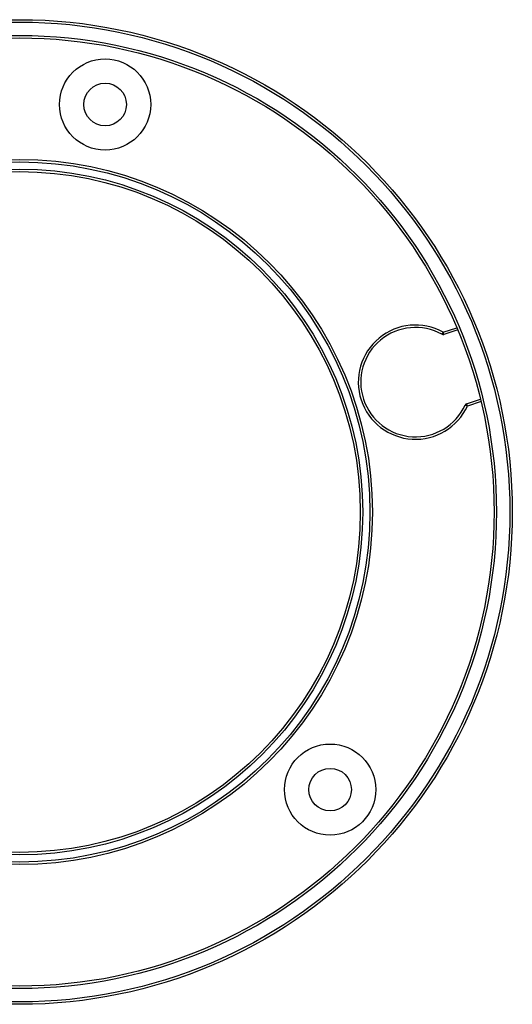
# Paper-space layout '_Oben' of a CAD drawing. Header units: millimetres. Extents: x -40.5 to 40.5, y -40.5 to 40.5.
# Tile 3 of 3: x 0 to 40.5, y -40.5 to 40.5. Entities that reach past the tile are written whole.
import ezdxf

# ---------------------------------------------------------------- set-up
doc = ezdxf.new("R2010")
doc.units = ezdxf.units.MM

psp = doc.layouts.new('_Oben')

# ---------------------------------------------------------------- linework, layer by layer
at = {"color": 7, "linetype": 'Continuous', "lineweight": 25}
for p, q in [((34.814, 14.797), (34.717, 14.622)), ((34.814, 14.797), (35.931, 15.164)), ((34.876, 14.607), (34.814, 14.797)), ((36.009, 14.979), (34.876, 14.607)), ((36.748, 8.906), (37.88, 9.278)), ((37.928, 9.083), (36.81, 8.716)), ((36.81, 8.716), (36.628, 8.8)), ((36.81, 8.716), (36.748, 8.906))]:
    psp.add_line(p, q, dxfattribs=at)
for centre, radius in [((0, 0), 40.5), ((0, 0), 40.3), ((0, 0), 39.2), ((0, 0), 39), ((7.019, 33.523), 3.75), ((7.019, 33.523), 1.75), ((0, 0), 29), ((0, 0), 28.8), ((0, 0), 28.2), ((0, 0), 28), ((25.522, -22.84), 3.75), ((25.522, -22.84), 1.75)]:
    psp.add_circle(centre, radius, dxfattribs=at)
for centre, radius, start, end in [((32.541, 10.683), 4.7, 61.08451, 335.26414), ((32.541, 10.683), 4.5, 61.08451, 335.26414), ((34.814, 14.797), 0.2, 241.08451, 288.17433), ((36.81, 8.716), 0.2, 108.17433, 155.26414)]:
    psp.add_arc(centre, radius, start, end, dxfattribs=at)

doc.saveas('drawing.dxf')
